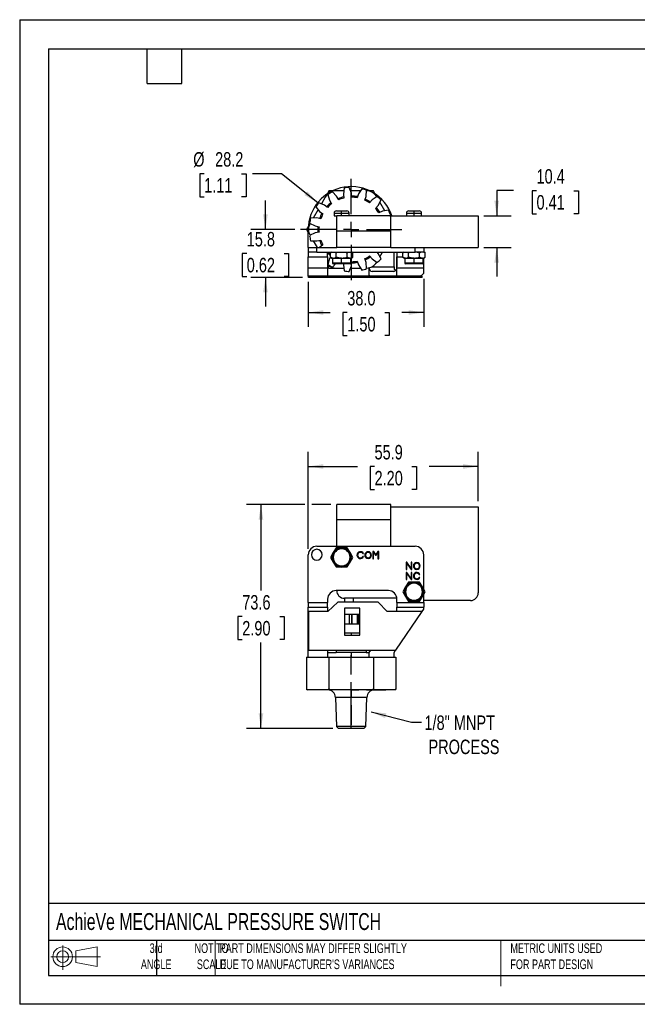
# Model space of a CAD drawing. Header units: millimetres. Extents: x 0 to 419, y 0 to 324.
# Tile 1 of 2: x 0 to 203, y 0 to 324. Entities that reach past the tile are written whole.
import ezdxf

# ---------------------------------------------------------------- set-up
doc = ezdxf.new("R2010")
doc.units = ezdxf.units.MM
doc.header["$LTSCALE"] = 1.5
doc.linetypes.add('CENTERX2', pattern=[20.32, 12.7, -2.54, 2.54, -2.54])
doc.layers.add('CENTER', color=40, linetype='CENTERX2')
doc.layers.add('SLD-DEFPOINTS', color=7, linetype='Continuous')
doc.layers.add('DIMENSIONS', color=140, linetype='Continuous', lineweight=25)
doc.layers.add('TEXT', color=140, linetype='Continuous', lineweight=25)
doc.styles.add('SLDTEXTSTYLE0', font='TXT', dxfattribs={"width": 0.7})
doc.styles.add('SLDTEXTSTYLE2', font='TXT', dxfattribs={"width": 0.75})
doc.dimstyles.new('SLDDIMSTYLE0', dxfattribs={"dimtxt": 4.7625, "dimasz": 4.953, "dimexe": 0, "dimexo": 0.0625, "dimgap": 1.190625, "dimtad": 0, "dimtih": 1, "dimtoh": 1, "dimdec": 1, "dimrnd": 1e-09, "dimzin": 12, "dimdsep": 46, "dimtxsty": 'SLDTEXTSTYLE2', "dimsah": 1, "dimcen": 0.09, "dimadec": 0, "dimazin": 3, "dimtfac": 1, "dimtdec": 1, "dimtofl": 0, "dimtmove": 0, "dimatfit": 3, "dimfxl": 0, "dimfrac": 2, "dimtolj": 1, "dimtzin": 12, "dimarcsym": 0})
doc.dimstyles.new('SLDDIMSTYLE1', dxfattribs={"dimtxt": 4.7625, "dimasz": 4.953, "dimexe": 0, "dimexo": 0.0625, "dimgap": 1.190625, "dimtad": 0, "dimtih": 1, "dimtoh": 1, "dimdec": 1, "dimrnd": 1e-09, "dimzin": 12, "dimdsep": 46, "dimtxsty": 'SLDTEXTSTYLE2', "dimsah": 1, "dimcen": 0, "dimadec": 0, "dimazin": 3, "dimtfac": 1, "dimtdec": 1, "dimtofl": 0, "dimtmove": 0, "dimatfit": 3, "dimfxl": 0, "dimfrac": 2, "dimtolj": 1, "dimtzin": 12, "dimarcsym": 0})
doc.dimstyles.new('SLDDIMSTYLE2', dxfattribs={"dimtxt": 4.7625, "dimasz": 4.953, "dimexe": 0, "dimexo": 0.0625, "dimgap": 1.190625, "dimtad": 0, "dimtih": 1, "dimtoh": 1, "dimdec": 1, "dimrnd": 1e-09, "dimzin": 12, "dimdsep": 46, "dimtxsty": 'SLDTEXTSTYLE2', "dimsah": 1, "dimcen": 0.09, "dimadec": 0, "dimazin": 3, "dimtfac": 1, "dimtdec": 1, "dimtmove": 0, "dimatfit": 0, "dimfxl": 0, "dimfrac": 2, "dimtolj": 1, "dimtzin": 12, "dimarcsym": 0})
doc.dimstyles.new('SLDDIMSTYLE3', dxfattribs={"dimtxt": 4.7625, "dimasz": 4.953, "dimexe": 0, "dimexo": 0.0625, "dimgap": 1.190625, "dimtad": 0, "dimtih": 1, "dimtoh": 1, "dimdec": 1, "dimrnd": 1e-09, "dimzin": 4, "dimdsep": 46, "dimtxsty": 'SLDTEXTSTYLE2', "dimsah": 1, "dimcen": 0.09, "dimadec": 0, "dimazin": 1, "dimtfac": 1, "dimtdec": 1, "dimtofl": 0, "dimtmove": 0, "dimatfit": 3, "dimfxl": 0, "dimfrac": 2, "dimtolj": 1, "dimtzin": 12, "dimarcsym": 0})
doc.dimstyles.new('SLDDIMSTYLE4', dxfattribs={"dimtxt": 0.18, "dimasz": 4.953, "dimexe": 0, "dimexo": 0.0625, "dimgap": 0, "dimtad": 0, "dimtih": 1, "dimtoh": 1, "dimdec": 0, "dimrnd": 1e-09, "dimzin": 0, "dimdsep": 46, "dimtxsty": 'Standard', "dimsah": 1, "dimcen": 0.09, "dimadec": 0, "dimazin": 0, "dimtfac": 4.953, "dimtdec": 0, "dimtofl": 0, "dimtmove": 0, "dimatfit": 3, "dimfxl": 0, "dimfrac": 2, "dimtolj": 1, "dimtzin": 0, "dimarcsym": 0})

# ---------------------------------------------------------------- blocks, each defined once
blk = doc.blocks.new('Block11')
at = {"color": 7, "linetype": 'Continuous', "lineweight": 18}
for p, q in [((3.88, 7.97), (3.88, 0)), ((8.22, 6.25), (15.26, 7.55)), ((15.26, 7.55), (15.26, 1.1)), ((0, 4.32), (16.31, 4.32)), ((8.22, 2.39), (8.22, 6.25)), ((8.22, 2.39), (15.26, 1.1))]:
    blk.add_line(p, q, dxfattribs=at)
for radius in [3.23, 1.93]:
    blk.add_circle((3.88, 4.32), radius, dxfattribs=at)
blk = doc.blocks.new('Block12')
at = {"layer": 'SLD-DEFPOINTS'}
blk.add_blockref('Block11', (0, 0), dxfattribs=at)
blk = doc.blocks.new('_D')
at = {"layer": 'DIMENSIONS'}
for p, q in [((94.93, 149.78), (94.93, 181.67)), ((150.81, 165.53), (150.81, 181.67)), ((94.93, 176.91), (111.09, 176.91)), ((116.72, 176.87), (115.26, 176.87)), ((115.26, 176.87), (115.26, 169.31)), ((129.03, 176.87), (130.48, 176.87)), ((130.48, 176.87), (130.48, 169.31)), ((150.81, 176.91), (134.66, 176.91)), ((115.26, 169.31), (116.72, 169.31)), ((130.48, 169.31), (129.03, 169.31))]:
    blk.add_line(p, q, dxfattribs=at)
for points in [[(94.93, 176.91), (99.89, 176.14), (99.89, 177.67)], [(150.81, 176.91), (145.86, 177.67), (145.86, 176.14)]]:
    blk.add_solid(points, dxfattribs=at)
at = {"layer": 'DIMENSIONS', "char_height": 4.763, "attachment_point": 1, "style": 'SLDTEXTSTYLE2'}
for s, insert in [('55.9', (116.72, 183.98)), ('2.20', (116.72, 175.45))]:
    blk.add_mtext(s, dxfattribs=dict(at, insert=insert))
blk = doc.blocks.new('_D_1')
at = {"layer": 'DIMENSIONS'}
for p, q in [((93.79, 164.36), (74.6, 164.36)), ((79.37, 164.36), (79.37, 136.11)), ((102.38, 164.36), (96.08, 164.36)), ((73.21, 127.51), (71.76, 127.51)), ((71.76, 127.51), (71.76, 119.94)), ((85.52, 127.51), (86.98, 127.51)), ((86.98, 127.51), (86.98, 119.94)), ((71.76, 119.94), (73.21, 119.94)), ((86.98, 119.94), (85.52, 119.94)), ((79.37, 90.72), (79.37, 118.98)), ((102.97, 90.72), (74.6, 90.72))]:
    blk.add_line(p, q, dxfattribs=at)
for points in [[(79.37, 164.36), (78.6, 159.41), (80.13, 159.41)], [(79.37, 90.72), (80.13, 95.68), (78.6, 95.68)]]:
    blk.add_solid(points, dxfattribs=at)
at = {"layer": 'DIMENSIONS', "char_height": 4.763, "attachment_point": 1, "style": 'SLDTEXTSTYLE2'}
for s, insert in [('73.6', (73.21, 134.61)), ('2.90', (73.21, 126.08))]:
    blk.add_mtext(s, dxfattribs=dict(at, insert=insert))
blk = doc.blocks.new('SW_CENTERMARKSYMBOL_0')
at = {"layer": 'CENTER', "color": 0}
for p, q in [((0, 5.08), (0, 11.44)), ((-5.08, 0), (-11.44, 0)), ((0, 0), (-2.54, 0)), ((0, 0), (0, 2.54)), ((0, 0), (0, -2.54)), ((0, 0), (2.54, 0)), ((5.08, 0), (11.44, 0)), ((0, -5.08), (0, -11.44))]:
    blk.add_line(p, q, dxfattribs=at)
blk = doc.blocks.new('_D_2')
at = {"layer": 'DIMENSIONS'}
for p, q in [((60.68, 273.18), (59.23, 273.18)), ((59.23, 273.18), (59.23, 265.62)), ((73, 273.18), (74.45, 273.18)), ((74.45, 273.18), (74.45, 265.62)), ((86.12, 273.18), (76.59, 273.18)), ((98.02, 263.66), (86.12, 273.18)), ((59.23, 265.62), (60.68, 265.62)), ((74.45, 265.62), (73, 265.62))]:
    blk.add_line(p, q, dxfattribs=at)
blk.add_solid([(98.02, 263.66), (94.63, 267.35), (93.68, 266.16)], dxfattribs=at)
at = {"layer": 'DIMENSIONS', "char_height": 4.763, "attachment_point": 1, "style": 'SLDTEXTSTYLE2'}
for s, insert in [('%%c', (57.09, 280.29)), ('28.2', (64.28, 280.29)), ('1.11', (60.68, 271.76))]:
    blk.add_mtext(s, dxfattribs=dict(at, insert=insert))
blk = doc.blocks.new('_D_3')
at = {"layer": 'DIMENSIONS'}
for p, q in [((162.45, 267.63), (156.9, 267.63)), ((156.9, 267.63), (156.9, 259.34)), ((170, 267.59), (168.55, 267.59)), ((168.55, 267.59), (168.55, 260.03)), ((182.32, 267.59), (183.77, 267.59)), ((183.77, 267.59), (183.77, 260.03)), ((152.72, 259.34), (161.67, 259.34)), ((168.55, 260.03), (170, 260.03)), ((183.77, 260.03), (182.32, 260.03)), ((152.72, 248.9), (161.67, 248.9)), ((156.9, 248.9), (156.9, 239.38))]:
    blk.add_line(p, q, dxfattribs=at)
for points in [[(156.9, 259.34), (157.67, 264.3), (156.14, 264.3)], [(156.9, 248.9), (156.14, 243.95), (157.67, 243.95)]]:
    blk.add_solid(points, dxfattribs=at)
at = {"layer": 'DIMENSIONS', "char_height": 4.763, "attachment_point": 1, "style": 'SLDTEXTSTYLE2'}
for s, insert in [('10.4', (170, 274.7)), ('0.41', (170, 266.17))]:
    blk.add_mtext(s, dxfattribs=dict(at, insert=insert))
blk = doc.blocks.new('_D_4')
at = {"layer": 'DIMENSIONS'}
for p, q in [((94.93, 237.59), (94.93, 222.79)), ((132.91, 238.61), (132.91, 222.79)), ((94.93, 227.55), (102.13, 227.55)), ((107.76, 227.51), (106.31, 227.51)), ((106.31, 227.51), (106.31, 219.95)), ((120.08, 227.51), (121.53, 227.51)), ((121.53, 227.51), (121.53, 219.95)), ((132.91, 227.55), (125.71, 227.55)), ((106.31, 219.95), (107.76, 219.95)), ((121.53, 219.95), (120.08, 219.95))]:
    blk.add_line(p, q, dxfattribs=at)
for points in [[(94.93, 227.55), (99.89, 226.79), (99.89, 228.31)], [(132.91, 227.55), (127.95, 228.31), (127.95, 226.79)]]:
    blk.add_solid(points, dxfattribs=at)
at = {"layer": 'DIMENSIONS', "char_height": 4.763, "attachment_point": 1, "style": 'SLDTEXTSTYLE2'}
for s, insert in [('38.0', (107.76, 234.62)), ('1.50', (107.76, 226.09))]:
    blk.add_mtext(s, dxfattribs=dict(at, insert=insert))
blk = doc.blocks.new('_D_5')
at = {"layer": 'DIMENSIONS'}
for p, q in [((80.84, 254.86), (80.84, 264.39)), ((90.49, 254.86), (76.08, 254.86)), ((74.68, 246.94), (73.23, 246.94)), ((73.23, 246.94), (73.23, 239.38)), ((87, 246.94), (88.45, 246.94)), ((88.45, 246.94), (88.45, 239.38)), ((73.23, 239.38), (74.68, 239.38)), ((93.08, 239.09), (76.08, 239.09)), ((80.84, 239.09), (80.84, 229.56)), ((88.45, 239.38), (87, 239.38))]:
    blk.add_line(p, q, dxfattribs=at)
for points in [[(80.84, 254.86), (81.6, 259.81), (80.08, 259.81)], [(80.84, 239.09), (80.08, 234.13), (81.6, 234.13)]]:
    blk.add_solid(points, dxfattribs=at)
at = {"layer": 'DIMENSIONS', "char_height": 4.763, "attachment_point": 1, "style": 'SLDTEXTSTYLE2'}
for s, insert in [('15.8', (74.68, 254.04)), ('0.62', (74.68, 245.52))]:
    blk.add_mtext(s, dxfattribs=dict(at, insert=insert))
blk = doc.blocks.new('SW_CENTERMARKSYMBOL_1')
at = {"layer": 'CENTER', "color": 0}
for p, q in [((0, 5.08), (0, 16.637)), ((-5.08, 0), (-16.637, 0)), ((0, 0), (-2.54, 0)), ((0, 0), (0, 2.54)), ((0, 0), (0, -2.54)), ((0, 0), (2.54, 0)), ((5.08, 0), (16.637, 0)), ((0, -5.08), (0, -16.637))]:
    blk.add_line(p, q, dxfattribs=at)

msp = doc.modelspace()

# ---------------------------------------------------------------- linework, layer by layer
at = {"color": 7, "linetype": 'Continuous'}
for p, q in [((0, 323.85), (0, 0)), ((0, 323.85), (419.1, 323.85)), ((419.1, 0), (0, 0))]:
    msp.add_line(p, q, dxfattribs=at)
for p, q in [((101.7, 267.56), (101.09, 266.51)), ((101.4, 266.39), (101.95, 264.46)), ((102.91, 267.56), (101.7, 267.56)), ((104.26, 265.79), (102.86, 267.24)), ((106.61, 267.56), (104.07, 267.56)), ((104.93, 264.64), (104.26, 265.79)), ((106.75, 268.5), (106.47, 266.51)), ((106.47, 266.51), (106.6, 265.18)), ((109.12, 266.79), (108.43, 268.68)), ((112.06, 267.56), (108.84, 267.56)), ((109.26, 265.46), (109.12, 266.79)), ((111.42, 266.54), (111.01, 265.28)), ((112.49, 268.25), (111.42, 266.54)), ((113.55, 264.45), (113.96, 265.72)), ((113.96, 265.72), (114.1, 267.73)), ((116.36, 267.56), (115.15, 267.56)), ((117.64, 265.69), (115.97, 264.56)), ((116.97, 266.51), (116.36, 267.56)), ((100.23, 262.9), (98.36, 263.66)), ((100.51, 265.5), (99.24, 263.3)), ((101.3, 262.12), (100.23, 262.9)), ((101.95, 264.46), (102.62, 263.3)), ((115.97, 264.56), (115.08, 263.57)), ((117.06, 261.79), (117.95, 262.77)), ((117.95, 262.77), (118.9, 264.55)), ((120.13, 261.04), (118.51, 263.83)), ((98.13, 261.38), (96.52, 258.59)), ((97.37, 262.29), (98.66, 260.75)), ((98.66, 260.75), (99.74, 259.97)), ((103.43, 260.22), (103.43, 259.33)), ((103.43, 260.22), (105.91, 260.22)), ((103.43, 259.33), (104.28, 259.33)), ((104.19, 260.98), (105.91, 260.98)), ((122.06, 259.33), (104.28, 259.33)), ((104.28, 254.3), (104.28, 259.33)), ((105.91, 260.22), (105.91, 260.98)), ((105.91, 260.98), (107.62, 260.98)), ((105.91, 259.33), (105.91, 260.22)), ((105.91, 260.22), (108.38, 260.22)), ((108.38, 259.33), (108.38, 260.22)), ((119.31, 260.9), (118.1, 260.36)), ((121.3, 261.25), (119.31, 260.9)), ((121.51, 259.33), (121.99, 259.7)), ((122.06, 259.34), (150.81, 259.34)), ((122.06, 256.79), (122.06, 259.34)), ((127.23, 260.22), (127.23, 259.34)), ((127.23, 260.22), (129.71, 260.22)), ((127.99, 260.98), (129.71, 260.98)), ((129.71, 260.22), (129.71, 260.98)), ((129.71, 260.98), (131.42, 260.98)), ((129.71, 259.34), (129.71, 260.22)), ((129.71, 260.22), (132.18, 260.22)), ((132.18, 259.34), (132.18, 260.22)), ((150.81, 259.34), (150.81, 248.9)), ((94.97, 255.91), (94.37, 254.86)), ((95.35, 256.9), (97.16, 256.02)), ((97.72, 258.63), (95.7, 258.56)), ((97.16, 256.02), (98.46, 255.74)), ((99.02, 258.35), (97.72, 258.63)), ((122.06, 254.3), (122.06, 256.79)), ((94.37, 254.86), (94.93, 253.88)), ((94.93, 248.92), (94.93, 254.86)), ((97.16, 253.7), (95.35, 252.82)), ((98.46, 253.98), (97.16, 253.7)), ((122.06, 254.3), (104.28, 254.3)), ((104.28, 248.92), (104.28, 254.3)), ((122.06, 251.45), (122.06, 254.3)), ((95.7, 251.16), (97.72, 251.09)), ((96.52, 251.13), (97.8, 248.92)), ((97.72, 251.09), (99.02, 251.37)), ((99.74, 249.76), (98.66, 248.97)), ((122.06, 248.9), (122.06, 251.45)), ((94.93, 248.92), (94.93, 247.39)), ((94.93, 248.92), (97.73, 248.92)), ((97.73, 247.39), (94.93, 247.39)), ((94.93, 247.39), (94.93, 245.87)), ((97.73, 247.39), (97.73, 248.92)), ((97.73, 248.92), (104.28, 248.92)), ((97.73, 247.39), (130.11, 247.39)), ((98.66, 248.97), (98.61, 248.92)), ((101.28, 245.87), (101.28, 247.39)), ((102.56, 247.39), (102.24, 247.21)), ((102.24, 245.75), (102.24, 247.21)), ((103.68, 247.39), (104.07, 247.21)), ((104.07, 245.75), (104.07, 247.21)), ((122.06, 248.92), (104.28, 248.92)), ((106.96, 247.39), (107.74, 247.21)), ((107.74, 245.75), (107.74, 247.21)), ((109.18, 247.39), (109.57, 247.21)), ((109.57, 247.21), (109.26, 247.39)), ((109.57, 245.75), (109.57, 247.21)), ((115.08, 246.15), (115.97, 245.16)), ((117.95, 246.95), (117.55, 247.39)), ((118.9, 245.17), (117.95, 246.95)), ((118.51, 245.89), (119.38, 247.39)), ((122.06, 248.9), (150.81, 248.9)), ((123.13, 242.54), (123.13, 247.39)), ((124.09, 247.39), (124.09, 245.87)), ((126.36, 247.39), (126.04, 247.21)), ((126.04, 245.75), (126.04, 247.21)), ((127.48, 247.39), (127.87, 247.21)), ((127.87, 245.75), (127.87, 247.21)), ((130.11, 247.39), (130.11, 248.9)), ((132.91, 247.39), (130.11, 247.39)), ((130.75, 247.39), (131.54, 247.21)), ((131.54, 245.75), (131.54, 247.21)), ((132.91, 248.9), (132.91, 247.39)), ((133.37, 247.21), (132.91, 247.48)), ((133.37, 245.75), (133.37, 247.21)), ((94.93, 245.87), (101.28, 245.87)), ((94.93, 242.29), (94.93, 245.87)), ((101.28, 245.87), (101.28, 242.29)), ((101.95, 245.26), (101.4, 243.33)), ((102.24, 245.77), (101.95, 245.26)), ((102.24, 245.75), (102.73, 245.46)), ((102.73, 245.46), (103.16, 245.46)), ((102.86, 245.46), (102.86, 243.86)), ((102.86, 243.86), (105.91, 243.86)), ((102.86, 242.48), (103.95, 243.61)), ((103.11, 243.61), (105.91, 243.61)), ((103.16, 245.46), (105.91, 245.46)), ((105.91, 245.46), (108.66, 245.46)), ((105.91, 243.86), (105.91, 245.46)), ((105.91, 243.61), (105.91, 243.86)), ((105.91, 243.86), (108.95, 243.86)), ((105.91, 243.61), (108.7, 243.61)), ((106.51, 243.61), (106.47, 243.21)), ((106.47, 243.21), (106.75, 241.22)), ((108.43, 241.04), (109.12, 242.94)), ((108.66, 245.46), (109.08, 245.46)), ((108.95, 243.86), (108.95, 245.46)), ((109.08, 245.46), (109.57, 245.75)), ((109.12, 242.94), (109.26, 244.26)), ((111.01, 244.44), (111.42, 243.18)), ((111.42, 243.18), (112.49, 241.47)), ((113.96, 244), (113.55, 245.27)), ((114.1, 241.99), (113.96, 244)), ((115.97, 245.16), (117.64, 244.04)), ((124.09, 246.12), (124.09, 242.54)), ((124.09, 242.29), (124.09, 245.87)), ((124.09, 245.87), (126.04, 245.87)), ((126.04, 245.75), (126.53, 245.46)), ((126.53, 245.46), (126.96, 245.46)), ((126.66, 245.46), (126.66, 243.86)), ((126.66, 243.86), (129.71, 243.86)), ((126.91, 243.61), (129.71, 243.61)), ((126.96, 245.46), (129.71, 245.46)), ((129.71, 245.46), (132.46, 245.46)), ((129.71, 243.86), (129.71, 245.46)), ((129.71, 243.61), (129.71, 243.86)), ((129.71, 243.86), (132.75, 243.86)), ((129.71, 243.61), (132.5, 243.61)), ((132.46, 245.46), (132.88, 245.46)), ((132.75, 243.86), (132.75, 245.46)), ((132.88, 245.46), (133.37, 245.75)), ((132.91, 242.29), (132.91, 245.48)), ((94.93, 242.29), (101.28, 242.29)), ((94.93, 239.49), (94.93, 242.29)), ((101.28, 242.88), (101.7, 242.16)), ((101.28, 242.29), (101.28, 239.49)), ((101.7, 242.16), (104.07, 242.16)), ((104.07, 242.16), (106.61, 242.16)), ((108.84, 242.16), (112.06, 242.16)), ((114.92, 239.8), (114.92, 242.27)), ((115.72, 242.54), (123.13, 242.54)), ((123.04, 241.02), (115.97, 241.02)), ((124.09, 242.29), (132.91, 242.29)), ((124.09, 239.8), (124.09, 242.29)), ((132.91, 240.51), (132.91, 242.29)), ((94.93, 239.49), (94.98, 239.49)), ((94.98, 239.09), (94.98, 239.49)), ((101.33, 239.49), (94.98, 239.49)), ((101.33, 239.09), (94.98, 239.09)), ((101.33, 239.09), (101.33, 239.49)), ((104.6, 239.49), (101.33, 239.49)), ((104.6, 239.09), (101.33, 239.09)), ((104.6, 239.09), (104.6, 239.49)), ((117.94, 239.49), (104.6, 239.49)), ((117.94, 239.09), (104.6, 239.09)), ((117.94, 239.09), (117.94, 239.49)), ((120.89, 239.49), (117.94, 239.49)), ((120.89, 239.09), (117.94, 239.09)), ((120.89, 239.09), (120.89, 239.49)), ((132.43, 239.49), (120.89, 239.49)), ((132.43, 239.09), (120.89, 239.09)), ((132.43, 239.09), (132.43, 239.49)), ((122.06, 164.36), (104.28, 164.36)), ((104.28, 159.33), (104.28, 164.36)), ((122.06, 163.62), (122.06, 164.36)), ((122.06, 163.62), (150.81, 163.62)), ((122.06, 150.67), (122.06, 163.62)), ((150.81, 163.62), (150.81, 135.33)), ((122.06, 159.33), (104.28, 159.33)), ((104.28, 150.67), (104.28, 159.33)), ((97.73, 150.67), (130.11, 150.67)), ((104.07, 150.19), (103.16, 148.6)), ((105.91, 150.19), (104.07, 150.19)), ((107.74, 150.19), (105.91, 150.19)), ((105.91, 149.8), (105.91, 150.06)), ((108.66, 148.6), (107.74, 150.19)), ((94.93, 132.13), (94.93, 147.87)), ((103.16, 148.6), (102.24, 147.01)), ((102.24, 147.01), (103.16, 145.42)), ((109.57, 147.01), (108.66, 148.6)), ((108.66, 145.42), (109.57, 147.01)), ((112.83, 148.26), (113.09, 148.26)), ((113.09, 147.24), (112.83, 147.24)), ((116.46, 148.94), (116.21, 148.94)), ((116.21, 148.94), (116.21, 146.55)), ((116.21, 146.55), (116.43, 146.55)), ((116.43, 146.55), (116.43, 148.59)), ((116.43, 148.59), (117.01, 147.75)), ((117.08, 148.05), (116.46, 148.94)), ((117.01, 147.75), (117.3, 147.75)), ((117.24, 148.05), (117.08, 148.05)), ((117.86, 148.94), (117.24, 148.05)), ((117.3, 147.75), (117.86, 148.56)), ((118.09, 148.94), (117.86, 148.94)), ((117.86, 148.56), (117.86, 146.55)), ((117.86, 146.55), (118.09, 146.55)), ((118.09, 146.55), (118.09, 148.94)), ((132.91, 136.51), (132.91, 147.87)), ((103.16, 145.42), (104.07, 143.84)), ((104.07, 143.84), (105.91, 143.84)), ((105.91, 144.22), (105.91, 143.96)), ((105.91, 143.84), (107.74, 143.84)), ((107.74, 143.84), (108.66, 145.42)), ((127.13, 145.38), (127.13, 143)), ((127.38, 145.38), (127.13, 145.38)), ((127.13, 143), (127.36, 143)), ((127.36, 143), (127.36, 145.03)), ((127.36, 145.03), (128.76, 143)), ((128.78, 143.36), (127.38, 145.38)), ((128.76, 143), (129.01, 143)), ((129.01, 145.38), (128.78, 145.38)), ((128.78, 145.38), (128.78, 143.36)), ((129.01, 143), (129.01, 145.38)), ((127.38, 142.08), (127.13, 142.08)), ((127.13, 142.08), (127.13, 139.7)), ((127.13, 139.7), (127.36, 139.7)), ((127.36, 141.73), (128.76, 139.7)), ((127.36, 139.7), (127.36, 141.73)), ((128.78, 140.06), (127.38, 142.08)), ((128.76, 139.7), (129.01, 139.7)), ((129.01, 142.08), (128.78, 142.08)), ((128.78, 142.08), (128.78, 140.06)), ((129.01, 139.7), (129.01, 142.08)), ((131.38, 141.4), (131.63, 141.4)), ((131.63, 140.38), (131.38, 140.38)), ((121.3, 136.06), (104.08, 136.06)), ((126.96, 137.3), (126.04, 135.71)), ((127.87, 138.88), (126.96, 137.3)), ((129.71, 138.88), (127.87, 138.88)), ((131.54, 138.88), (129.71, 138.88)), ((129.71, 138.5), (129.71, 138.76)), ((132.46, 137.3), (131.54, 138.88)), ((133.37, 135.71), (132.46, 137.3)), ((101.28, 133.27), (101.28, 132.13)), ((124.08, 133.55), (106.82, 133.55)), ((106.9, 132.31), (106.9, 133.55)), ((109.69, 133.55), (109.69, 132.31)), ((124.09, 132.13), (124.09, 133.27)), ((126.04, 135.71), (126.96, 134.12)), ((126.96, 134.12), (127.87, 132.53)), ((129.71, 132.91), (129.71, 132.66)), ((131.54, 132.53), (132.46, 134.12)), ((132.46, 134.12), (133.37, 135.71)), ((132.91, 132.13), (132.91, 134.9)), ((148.27, 132.79), (132.91, 132.79)), ((94.93, 132.13), (101.28, 132.13)), ((94.93, 132.13), (94.93, 130.6)), ((94.93, 130.6), (101.28, 130.6)), ((94.93, 127.81), (94.93, 130.6)), ((101.28, 130.6), (101.28, 132.13)), ((101.28, 130.6), (101.28, 129.21)), ((104.6, 132.31), (101.33, 129.21)), ((117.94, 132.31), (104.6, 132.31)), ((111.88, 130.27), (106.8, 130.27)), ((106.8, 130.27), (106.8, 121.38)), ((111.88, 121.38), (111.88, 130.27)), ((120.89, 129.21), (117.94, 132.31)), ((124.09, 132.13), (132.91, 132.13)), ((124.09, 132.13), (124.09, 130.6)), ((124.09, 129.21), (124.09, 130.6)), ((124.09, 130.6), (132.91, 130.6)), ((127.87, 132.53), (129.71, 132.53)), ((129.71, 132.53), (131.54, 132.53)), ((132.38, 129.21), (132.91, 129.97)), ((132.91, 132.13), (132.91, 130.6)), ((132.91, 129.97), (132.91, 130.6)), ((94.93, 127.81), (94.98, 127.81)), ((94.93, 117.01), (94.93, 127.81)), ((101.33, 129.21), (94.98, 129.21)), ((94.98, 129.21), (94.98, 116.51)), ((106.8, 128.32), (108.43, 128.32)), ((108.43, 128.32), (108.43, 125.14)), ((108.43, 128.32), (109.12, 128.32)), ((109.12, 128.32), (109.12, 125.14)), ((109.12, 128.32), (109.26, 128.32)), ((109.26, 128.32), (109.26, 125.14)), ((109.26, 128.32), (111.01, 128.32)), ((111.01, 128.32), (111.01, 125.14)), ((111.01, 128.32), (111.42, 128.32)), ((111.42, 128.32), (111.42, 125.14)), ((111.42, 128.32), (111.88, 128.32)), ((132.43, 129.21), (120.89, 129.21)), ((123.7, 116.51), (132.43, 129.21)), ((106.8, 125.14), (108.43, 125.14)), ((108.43, 125.14), (109.12, 125.14)), ((109.12, 125.14), (109.26, 125.14)), ((109.26, 125.14), (111.01, 125.14)), ((111.01, 125.14), (111.42, 125.14)), ((111.42, 125.14), (111.88, 125.14)), ((109.03, 122.09), (106.8, 122.09)), ((106.8, 121.38), (111.88, 121.38)), ((111.88, 122.09), (109.03, 122.09)), ((109.03, 122.09), (109.03, 121.38)), ((94.93, 117.01), (94.98, 117.01)), ((94.93, 114.22), (94.93, 117.01)), ((94.37, 114.22), (94.37, 103.61)), ((94.37, 114.22), (94.93, 114.22)), ((94.93, 114.22), (101.28, 114.22)), ((94.98, 116.51), (123.7, 116.51)), ((101.28, 116.51), (101.28, 114.22)), ((101.28, 115.74), (104.07, 115.74)), ((101.28, 114.22), (101.7, 114.22)), ((101.7, 114.22), (116.36, 114.22)), ((101.7, 114.22), (101.7, 103.61)), ((104.07, 116.51), (104.07, 115.74)), ((113.99, 115.74), (104.07, 115.74)), ((109.03, 115.74), (109.03, 114.22)), ((113.99, 116.51), (113.99, 115.74)), ((113.99, 115.74), (114.92, 115.74)), ((114.92, 115.74), (115.45, 116.51)), ((114.92, 114.22), (114.92, 115.74)), ((116.36, 114.22), (116.36, 103.61)), ((116.36, 114.22), (116.44, 114.22)), ((116.44, 114.22), (123.13, 114.22)), ((123.13, 115.74), (123.65, 116.51)), ((123.13, 114.22), (123.13, 115.74)), ((123.13, 114.22), (123.7, 114.22)), ((123.7, 114.22), (123.7, 103.61)), ((94.37, 103.61), (94.68, 103.42)), ((94.69, 103.42), (94.68, 103.42)), ((101.37, 103.42), (94.69, 103.42)), ((102.35, 103.42), (101.37, 103.42)), ((115.71, 103.42), (102.35, 103.42)), ((103.88, 100.96), (104.18, 91.4)), ((109.03, 100.96), (103.88, 100.96)), ((109.03, 100.96), (109.03, 103.42)), ((109.03, 91.4), (109.03, 100.96)), ((114.18, 100.96), (109.03, 100.96)), ((113.88, 91.4), (114.18, 100.96)), ((116.69, 103.42), (115.71, 103.42)), ((123.37, 103.42), (116.69, 103.42)), ((123.38, 103.42), (123.37, 103.42)), ((123.38, 103.42), (123.7, 103.61)), ((104.18, 91.4), (104.88, 90.72)), ((109.03, 91.4), (104.18, 91.4)), ((109.03, 90.72), (104.88, 90.72)), ((113.88, 91.4), (109.03, 91.4)), ((109.03, 90.72), (109.03, 91.4)), ((113.18, 90.72), (109.03, 90.72)), ((113.18, 90.72), (113.88, 91.4))]:
    msp.add_line(p, q)
at = {"color": 140, "linetype": 'Continuous', "lineweight": 18}
for p, q in [((64.26, 20.95), (64.26, 9.52)), ((158.23, 20.95), (158.23, 9.52)), ((158.23, 17.39), (158.23, 5.96))]:
    msp.add_line(p, q, dxfattribs=at)
at = {"flags": 128}
for points in [[(102.24, 246.22), (101.9, 246.51), (101.28, 247.07)], [(102.24, 247.21), (102.52, 247.35), (102.63, 247.39)], [(104.07, 247.21), (104.63, 247.35), (104.86, 247.39)], [(107.74, 247.21), (108.02, 247.35), (108.13, 247.39)], [(126.04, 247.21), (126.32, 247.35), (126.43, 247.39)], [(127.87, 247.21), (128.43, 247.35), (128.66, 247.39)], [(131.54, 247.21), (131.82, 247.35), (131.93, 247.39)], [(132.91, 247.42), (132.94, 247.41), (133.37, 247.21)], [(103.16, 245.46), (102.67, 245.55), (102.24, 245.75)], [(105.91, 245.46), (104.93, 245.55), (104.07, 245.75)], [(108.66, 245.46), (108.17, 245.55), (107.74, 245.75)], [(126.96, 245.46), (126.47, 245.55), (126.04, 245.75)], [(129.71, 245.46), (128.73, 245.55), (127.87, 245.75)], [(132.46, 245.46), (131.97, 245.55), (131.54, 245.75)], [(114.92, 239.8), (115.4, 239.55), (115.8, 239.49)], [(123.22, 239.49), (123.72, 239.59), (124.09, 239.8)], [(94.69, 103.42), (94.51, 103.52), (94.37, 103.61)], [(101.7, 103.61), (101.51, 103.5), (101.37, 103.42)], [(102.35, 103.42), (101.99, 103.52), (101.7, 103.61)], [(116.36, 103.61), (116, 103.5), (115.71, 103.42)], [(116.69, 103.42), (116.51, 103.52), (116.36, 103.61)], [(123.7, 103.61), (123.51, 103.5), (123.37, 103.42)]]:
    msp.add_lwpolyline(points, dxfattribs=at)
for centre, radius, start, end in [((109.03, 254.86), 14.1, 18.5458, 180), ((104.07, 263.45), 4.11, 90, 150), ((109.03, 254.86), 13.83, 116.4916, 123.5084), ((109.03, 254.86), 10.99, 102.9722, 113.0278), ((109.03, 254.86), 13.83, 92.4916, 99.5084), ((109.03, 254.86), 10.99, 78.9722, 89.0278), ((109.03, 254.86), 13.83, 68.4916, 75.5084), ((113.99, 263.45), 4.11, 31.4241, 88.5759), ((109.03, 254.86), 13.83, 44.4916, 51.5084), ((109.03, 254.86), 13.83, 140.4916, 147.5084), ((109.03, 254.86), 10.99, 126.9722, 137.0278), ((109.03, 254.86), 10.6, 127.224, 136.776), ((109.03, 254.86), 10.6, 103.224, 112.776), ((109.03, 254.86), 10.6, 79.224, 88.776), ((109.03, 254.86), 10.6, 55.224, 64.776), ((109.03, 254.86), 10.99, 54.9722, 65.0278), ((109.03, 254.86), 10.99, 150.9722, 161.0278), ((109.03, 254.86), 10.6, 151.224, 160.776), ((104.19, 260.22), 0.762, 90, 180), ((107.62, 260.22), 0.762, 0, 90), ((109.03, 254.86), 10.6, 31.224, 40.776), ((109.03, 254.86), 10.99, 30.9722, 41.0278), ((109.03, 254.86), 13.83, 20.4916, 27.5084), ((127.99, 260.22), 0.762, 90, 180), ((131.42, 260.22), 0.762, 0, 90), ((99.12, 254.86), 4.11, 151.4241, 180), ((109.03, 254.86), 13.83, 164.4916, 171.5084), ((99.12, 254.86), 4.11, 180, 208.5759), ((109.03, 254.86), 13.83, 188.4916, 195.5084), ((109.03, 254.86), 10.99, 174.9722, 185.0278), ((109.03, 254.86), 10.6, 175.224, 180), ((109.03, 254.86), 10.6, 180, 184.776), ((109.03, 254.86), 10.99, 198.9722, 209.0278), ((109.03, 254.86), 10.6, 199.224, 208.776), ((109.03, 254.86), 10.6, 224.7643, 230.1836), ((109.03, 254.86), 10.6, 295.224, 304.776), ((104.07, 246.28), 4.11, 227.303, 270), ((109.03, 254.86), 13.83, 236.4916, 243.5084), ((103.11, 243.86), 0.254, 180, 270), ((103.08, 247.32), 1.86, 272.2768, 302.1075), ((105.82, 252.08), 6.61, 270.733, 286.8549), ((108.58, 247.32), 1.86, 272.2768, 302.1075), ((108.7, 243.86), 0.254, 270, 0), ((109.03, 254.86), 10.99, 270.9722, 281.0278), ((109.03, 254.86), 10.6, 271.224, 280.776), ((109.03, 254.86), 10.99, 294.9722, 305.0278), ((113.99, 246.28), 4.11, 271.4241, 328.5759), ((109.03, 254.86), 13.83, 308.4916, 315.5084), ((126.91, 243.86), 0.254, 180, 270), ((126.88, 247.32), 1.86, 272.2768, 302.1075), ((129.62, 252.08), 6.61, 270.733, 286.8549), ((132.38, 247.32), 1.86, 272.2768, 302.1075), ((132.5, 243.86), 0.254, 270, 0), ((109.03, 254.86), 13.83, 260.4916, 267.5084), ((109.03, 254.86), 13.83, 284.4916, 291.5084), ((116.18, 242.23), 1.24, 177.7507, 260.1317), ((122.74, 242.35), 1.36, 282.7102, 8.2728), ((124.66, 242.41), 1.54, 175.031, 227.5396), ((131.28, 241.29), 1.8, 274.4874, 334.5337), ((97.73, 147.87), 2.79, 90, 180), ((97.73, 147.87), 1.78, 0, 180), ((105.91, 147.01), 3.05, 90, 270), ((105.91, 147.01), 2.79, 90, 270), ((105.91, 147.01), 3.18, 90, 150), ((105.91, 147.01), 3.18, 30, 90), ((105.91, 147.01), 3.05, 270, 90), ((105.91, 147.01), 2.79, 270, 90), ((130.11, 147.87), 2.79, 0, 90), ((97.73, 147.87), 1.78, 180, 0), ((105.91, 147.01), 3.18, 150, 210), ((105.91, 147.01), 3.17, 330, 30), ((112.08, 147.75), 1.13, 26.7064, 180), ((112.08, 147.75), 1.13, 180, 333.2936), ((112.08, 147.75), 0.91, 33.9428, 180), ((112.08, 147.75), 0.91, 180, 326.0572), ((114.62, 147.75), 1.13, 0, 180), ((114.62, 147.75), 1.13, 180, 0), ((114.62, 147.75), 0.91, 0, 180), ((114.62, 147.75), 0.91, 180, 0), ((105.91, 147.01), 3.18, 210, 270), ((105.91, 147.01), 3.17, 270, 330), ((130.62, 144.19), 1.13, 0, 180), ((130.62, 144.19), 1.13, 180, 0), ((130.62, 144.19), 0.91, 0, 180), ((130.62, 144.19), 0.91, 180, 0), ((130.62, 140.89), 1.13, 26.7064, 180), ((130.62, 140.89), 1.13, 180, 333.2936), ((130.62, 140.89), 0.91, 33.9428, 180), ((130.62, 140.89), 0.91, 180, 326.0572), ((104.08, 133.27), 2.79, 90, 180), ((106.82, 136.09), 2.54, 180, 270), ((121.3, 133.27), 2.79, 0, 90), ((129.71, 135.71), 3.17, 150, 210), ((129.71, 135.71), 3.05, 90, 270), ((129.71, 135.71), 2.79, 90, 270), ((129.71, 135.71), 3.18, 90, 150), ((129.71, 135.71), 3.18, 30, 90), ((129.71, 135.71), 3.05, 270, 90), ((129.71, 135.71), 2.79, 270, 90), ((129.71, 135.71), 3.18, 330, 30), ((129.71, 135.71), 3.18, 210, 270), ((129.71, 135.71), 3.18, 270, 330), ((148.27, 135.33), 2.54, 270, 0), ((101.34, 100.88), 2.54, 1.7882, 90), ((116.72, 100.88), 2.54, 90, 178.2118)]:
    msp.add_arc(centre, radius, start, end)
at = {"layer": 'TEXT'}
for p, q in [((9.52, 314.32), (409.57, 314.32)), ((9.52, 314.32), (9.52, 9.52)), ((41.91, 302.89), (41.91, 314.32)), ((53.34, 302.89), (53.34, 314.32)), ((41.91, 302.89), (53.34, 302.89)), ((409.57, 33.19), (9.52, 33.19)), ((409.57, 20.95), (9.52, 20.95)), ((45, 20.95), (45, 9.52)), ((9.52, 9.52), (409.57, 9.52))]:
    msp.add_line(p, q, dxfattribs=at)

# ---------------------------------------------------------------- block references
at = {"layer": 'CENTER'}
for name, p in [('SW_CENTERMARKSYMBOL_1', (109.03, 254.86)), ('SW_CENTERMARKSYMBOL_0', (109.03, 103.42))]:
    msp.add_blockref(name, p, dxfattribs=at)
at = {"layer": 'SLD-DEFPOINTS'}
msp.add_blockref('Block12', (10.26, 11.33), dxfattribs=at)

# ---------------------------------------------------------------- texts
at = {"layer": 'TEXT', "linetype": 'CENTERX2', "lineweight": 18}
for s, insert, char_height, attachment_point, style in [('1/8" MNPT^J PROCESS', (133.14, 95), 4.7625, 1, 'SLDTEXTSTYLE2'), ('AchieVe MECHANICAL PRESSURE SWITCH', (11.95, 30.01), 5.5562, 1, 'SLDTEXTSTYLE0'), ('3rd^JANGLE', (44.9, 20.05), 3.175, 2, 'SLDTEXTSTYLE0'), ('NOT TO^JSCALE', (63.14, 20.05), 3.175, 2, 'SLDTEXTSTYLE0'), ("PART DIMENSIONS MAY DIFFER SLIGHTLY ^JDUE TO MANUFACTURER'S VARIANCES", (65.78, 20.05), 3.175, 1, 'SLDTEXTSTYLE0'), ('METRIC UNITS USED ^JFOR PART DESIGN', (161.41, 20.05), 3.175, 1, 'SLDTEXTSTYLE0')]:
    msp.add_mtext(s, dxfattribs=dict(at, insert=insert, char_height=char_height, attachment_point=attachment_point, style=style))

# ---------------------------------------------------------------- dimensions: what is measured, and where the dimension line sits
at = {"layer": 'DIMENSIONS'}
dim = msp.add_diameter_dim_2p(p1=(120.04, 246.06), p2=(98.02, 263.66), dimstyle='SLDDIMSTYLE1', dxfattribs=at)
dim.commit()
dim.dimension.update_dxf_attribs({"geometry": '_D_2', "text_midpoint": (66.84, 273.18), "dimtype": 163})
for base, p1, p2, dimstyle, picture, middle in [((156.9, 248.9), (150.81, 259.34), (150.81, 248.9), 'SLDDIMSTYLE2', '_D_3', (156.9, 267.63)), ((80.84, 239.09), (92.39, 254.86), (94.98, 239.09), 'SLDDIMSTYLE2', '_D_5', (80.84, 246.97)), ((79.37, 90.72), (104.28, 164.36), (104.88, 90.72), 'SLDDIMSTYLE0', '_D_1', (79.37, 127.54))]:
    dim = msp.add_linear_dim(base=base, p1=p1, p2=p2, angle=90, dimstyle=dimstyle, dxfattribs=at)
    dim.commit()
    dim.dimension.update_dxf_attribs({"geometry": picture, "text_midpoint": middle, "dimtype": 160})
for base, p1, p2, dimstyle, picture, middle in [((94.93, 227.55), (132.91, 240.51), (94.93, 239.49), 'SLDDIMSTYLE3', '_D_4', (113.92, 227.55)), ((150.81, 176.91), (94.93, 147.87), (150.81, 163.62), 'SLDDIMSTYLE0', '_D', (122.87, 176.91))]:
    dim = msp.add_linear_dim(base=base, p1=p1, p2=p2, dimstyle=dimstyle, dxfattribs=at)
    dim.commit()
    dim.dimension.update_dxf_attribs({"geometry": picture, "text_midpoint": middle, "dimtype": 160})

# ---------------------------------------------------------------- leaders
at = {"layer": 'TEXT', "linetype": 'CENTERX2', "lineweight": 18}
msp.add_leader([(115.6, 96.18), (128.84, 92.76), (132.18, 92.76)], dimstyle='SLDDIMSTYLE4', dxfattribs=at)

doc.saveas('drawing.dxf')
